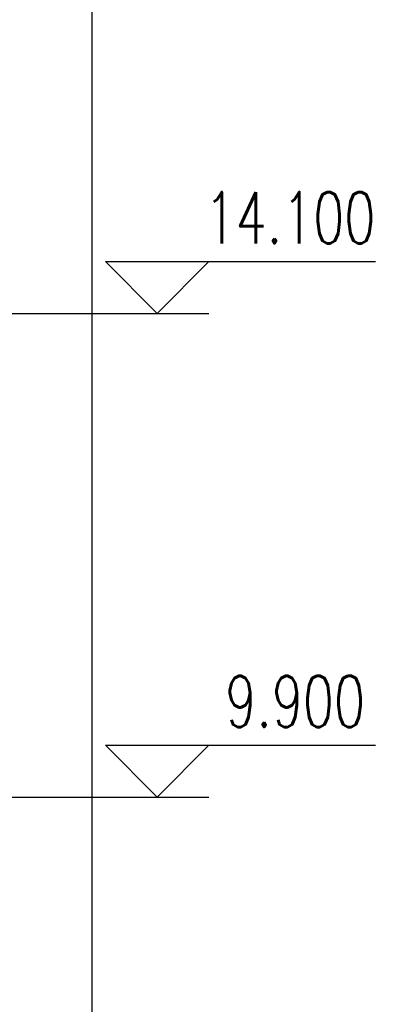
# Model space of a CAD drawing. Header units: millimetres. Extents: x 708158 to 1984082, y -168213 to -53.
# Tile 147 of 220: x 1016767 to 1019861, y -77857 to -69307. Entities that reach past the tile are written whole.
import ezdxf

# ---------------------------------------------------------------- set-up
doc = ezdxf.new("R2010")
doc.units = ezdxf.units.MM
doc.header["$LTSCALE"] = 1000
doc.linetypes.add('DOTE', pattern=[2.42, 2, -0.2, 0.02, -0.2])
doc.layers.get('0').update_dxf_attribs({"color": 8})
for name, color, linetype in [('A-AXIS', 1, 'DOTE'), ('DIM_ELEV', 3, 'Continuous'), ('PUB_DIM', 3, 'Continuous'), ('PUB_TEXT', 7, 'Continuous')]:
    doc.layers.add(name, color=color, linetype=linetype)
doc.styles.add('_TCH_DIM', font='SIMPLEX', dxfattribs={"bigfont": 'GBCBIG'})
doc.styles.add('_TCH_DIM_T3', font='SIMPLEX', dxfattribs={"width": 0.705882, "bigfont": 'GBCBIG'})
doc.dimstyles.new('_TCH_ARCH&&150', dxfattribs={"dimtxt": 446.25, "dimasz": 150, "dimexe": 375, "dimexo": 450, "dimgap": 189.375, "dimtad": 1, "dimdec": 0, "dimzin": 0, "dimdsep": 46, "dimtxsty": '_TCH_DIM_T3', "dimblk": 'ARCHTICK', "dimcen": 0.09, "dimclrt": 7, "dimazin": 2, "dimtfac": 1, "dimtdec": 0, "dimtix": 1, "dimtmove": 2, "dimatfit": 3, "dimfxl": 1, "dimtolj": 1, "dimtzin": 0, "dimarcsym": 0})

# ---------------------------------------------------------------- blocks, each defined once
blk = doc.blocks.new('_ArchTick')
at = {"color": 0, "linetype": 'ByBlock', "const_width": 0.3}
blk.add_lwpolyline([(-0.5, -0.5), (0.5, 0.5)], dxfattribs=at)
blk = doc.blocks.new('*D767')
at = {"layer": 'Defpoints', "color": 0, "transparency": 16777216}
for p in [(1014925.4, -37656.7), (1017398.6, -37656.7), (1014925.4, -85956.7)]:
    blk.add_point(p, dxfattribs=at)
at = {"layer": 'PUB_DIM', "color": 0, "lineweight": -2, "transparency": 16777216}
for p, q in [((1015375.4, -37656.7), (1017773.6, -37656.7)), ((1017398.6, -85956.7), (1017398.6, -37656.7)), ((1015375.4, -85956.7), (1017773.6, -85956.7))]:
    blk.add_line(p, q, dxfattribs=at)
at = {"layer": 'PUB_DIM', "color": 0, "lineweight": -2, "transparency": 16777216, "xscale": 150, "yscale": 150, "zscale": 150}
for p, rotation in [((1017398.6, -37656.7), 90), ((1017398.6, -85956.7), 270)]:
    blk.add_blockref('_ArchTick', p, dxfattribs=dict(at, rotation=rotation))
at = {"layer": 'PUB_DIM', "color": 7, "transparency": 16777216, "insert": (1016986.1, -61806.7), "char_height": 446.25, "attachment_point": 5, "rotation": 90, "style": '_TCH_DIM_T3'}
blk.add_mtext('\\A1;48300', dxfattribs=at)

msp = doc.modelspace()

# ---------------------------------------------------------------- linework, layer by layer
at = {"layer": 'A-AXIS'}
for p, q in [((975254, -71856.7), (1017240.9, -71856.7)), ((975254, -76056.7), (1017240.9, -76056.7))]:
    msp.add_line(p, q, dxfattribs=at)
at = {"layer": 'DIM_ELEV'}
for p, q in [((1017963.1, -71856.7), (1017513.1, -71406.7)), ((1017513.1, -71406.7), (1019860.6, -71406.7)), ((1017963.1, -71856.7), (1018413.1, -71406.7)), ((1016913.1, -71856.7), (1018413.1, -71856.7)), ((1017963.1, -76056.7), (1017513.1, -75606.7)), ((1017513.1, -75606.7), (1019860.6, -75606.7)), ((1017963.1, -76056.7), (1018413.1, -75606.7)), ((1016913.1, -76056.7), (1018413.1, -76056.7))]:
    msp.add_line(p, q, dxfattribs=at)

# ---------------------------------------------------------------- texts
at = {"layer": 'PUB_TEXT', "style": '_TCH_DIM', "width": 0.705882}
for s, p in [('14.100', (1018375.6, -71249.2)), ('9.900', (1018555.6, -75449.2))]:
    msp.add_text(s, height=446.25, dxfattribs=at).set_placement(p)

# ---------------------------------------------------------------- dimensions: what is measured, and where the dimension line sits
at = {"layer": 'PUB_DIM'}
dim = msp.add_aligned_dim(p1=(1014925.4, -85956.7), p2=(1014925.4, -37656.7), distance=-2473.1, dimstyle='_TCH_ARCH&&150', dxfattribs=at)
dim.commit()
dim.dimension.update_dxf_attribs({"geometry": '*D767', "text_midpoint": (1016986.1, -61806.7)})

doc.saveas('drawing.dxf')
